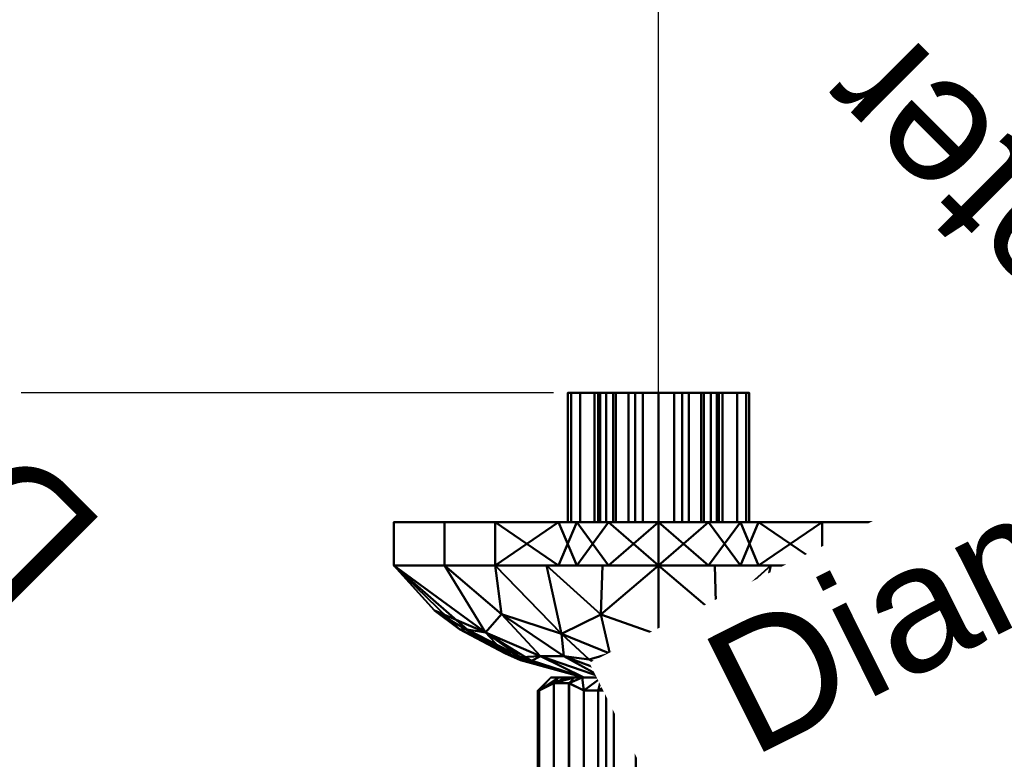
# Model space of a CAD drawing. Header units: millimetres. Extents: x -206 to 136, y -119 to 137.
# Tile 4 of 9: x -149 to -35, y -27 to 58. Entities that reach past the tile are written whole.
import ezdxf

# ---------------------------------------------------------------- set-up
doc = ezdxf.new("R2010")
doc.units = ezdxf.units.MM
doc.layers.add('P-SANR-FIXT', color=6, linetype='Continuous', lineweight=30)
doc.styles.add('Arial', font='arial.ttf', dxfattribs={"height": 14.6304})

# ---------------------------------------------------------------- blocks, each defined once
blk = doc.blocks.new('FamilyGeomCombination_68455-View 1')
at = {"layer": 'P-SANR-FIXT', "lineweight": 40}
mesh = blk.add_polyface(dxfattribs=at)
corners = [(-75, -18, 12.5), (-83.84, -18, 8.84), (-87.5, -18), (-83.84, -18, -8.84), (-75, -18, -12.5), (-75, -18.5, -13), (-77.64, -18.76, -13), (-80.2, -19.5, -13), (-82, -19.5, -12.12), (-83.66, -19.5, -11), (-85.39, -18.62, -8), (-87.14, -18.62, -4.98), (-88.86, -19.5, -2), (-89, -19.5), (-88.86, -19.5, 2), (-87.13, -18.62, 5), (-85.38, -18.62, 8.02), (-83.66, -19.5, 11), (-82, -19.5, 12.12), (-80.2, -19.5, 13), (-77.64, -18.76, 13), (-75, -18.5, 13), (-79.42, -18, 10.67), (-85.67, -18, 4.42), (-85.67, -18, -4.42), (-79.42, -18, -10.67), (-77.21, -18, 11.58), (-84.75, -18, 6.63), (-84.75, -18, -6.63), (-77.21, -18, -11.58), (-86.58, -18, 2.21), (-86.58, -18, -2.21), (-81.63, -18, -9.75), (-81.63, -18, 9.75)]
mesh.append_faces([[corners[k] for k in face] for face in [(9, 32, 8), (10, 3, 9), (21, 26, 20), (6, 29, 5), (11, 28, 10), (13, 2, 12), (28, 11, 24), (32, 9, 3), (15, 30, 14), (18, 33, 17), (2, 14, 30), (12, 31, 11), (31, 12, 2)]], dxfattribs={"vtx0": -1, "vtx1": -1})
mesh.append_faces([[corners[k] for k in face] for face in [(16, 1, 27), (27, 15, 16), (18, 22, 33), (6, 25, 29), (1, 16, 17), (25, 6, 7), (20, 26, 22), (17, 33, 1), (2, 13, 14), (15, 23, 30)]], dxfattribs={"vtx0": -1, "vtx2": -1})
mesh.append_faces([[corners[k] for k in face] for face in [(7, 8, 25), (28, 3, 10), (19, 20, 22), (27, 23, 15), (31, 24, 11), (18, 19, 22), (32, 25, 8)]], dxfattribs={"vtx1": -1, "vtx2": -1})
mesh.append_faces([[corners[k] for k in face] for face in [(29, 4, 5), (21, 0, 26)]], dxfattribs={"vtx2": -1})
mesh = blk.add_polyface(dxfattribs=at)
corners = [(-75, -18, 7), (-81.06, -18, 3.5), (-81.06, -18, -3.5), (-75, -18, -7), (-75, -18, -12.5), (-83.84, -18, -8.84), (-87.5, -18), (-83.84, -18, 8.84), (-75, -18, 12.5)]
mesh.append_faces([[corners[k] for k in face] for face in [(0, 7, 8)]], dxfattribs={"vtx0": -1})
mesh.append_faces([[corners[k] for k in face] for face in [(1, 6, 7, 0), (6, 1, 2)]], dxfattribs={"vtx0": -1, "vtx2": -1})
mesh.append_faces([[corners[k] for k in face] for face in [(2, 3, 5, 6)]], dxfattribs={"vtx1": -1, "vtx3": -1})
mesh.append_faces([[corners[k] for k in face] for face in [(3, 4, 5)]], dxfattribs={"vtx2": -1})
mesh = blk.add_polyface(dxfattribs=at)
corners = [(-75, -18, 7), (-75, -34.7, 7), (-81.06, -34.7, 3.5), (-81.06, -34.7, -3.5), (-75, -34.7, -7), (-75, -18, -7), (-81.06, -18, -3.5), (-81.06, -18, 3.5)]
mesh.append_faces([[corners[k] for k in face] for face in [(1, 2, 7, 0)]], dxfattribs={"vtx1": -1})
mesh.append_faces([[corners[k] for k in face] for face in [(2, 3, 6, 7)]], dxfattribs={"vtx1": -1, "vtx3": -1})
mesh.append_faces([[corners[k] for k in face] for face in [(3, 4, 5, 6)]], dxfattribs={"vtx3": -1})
mesh = blk.add_polyface(dxfattribs=at)
corners = [(-75, -34.7, -7), (-68.94, -34.7, -3.5), (-68.94, -34.7, 3.5), (-75, -34.7, 7), (-75, -18, 7), (-68.94, -18, 3.5), (-68.94, -18, -3.5), (-75, -18, -7)]
mesh.append_faces([[corners[k] for k in face] for face in [(0, 1, 6, 7)]], dxfattribs={"vtx1": -1})
mesh.append_faces([[corners[k] for k in face] for face in [(1, 2, 5, 6)]], dxfattribs={"vtx1": -1, "vtx3": -1})
mesh.append_faces([[corners[k] for k in face] for face in [(2, 3, 4, 5)]], dxfattribs={"vtx3": -1})
mesh = blk.add_polyface(dxfattribs=at)
corners = [(-75, -18, -7), (-68.94, -18, -3.5), (-68.94, -18, 3.5), (-75, -18, 7), (-75, -18, 12.5), (-66.16, -18, 8.84), (-62.5, -18), (-66.16, -18, -8.84), (-75, -18, -12.5)]
mesh.append_faces([[corners[k] for k in face] for face in [(1, 6, 7, 0), (2, 5, 6, 1)]], dxfattribs={"vtx0": -1, "vtx2": -1})
mesh.append_faces([[corners[k] for k in face] for face in [(8, 0, 7)]], dxfattribs={"vtx1": -1})
mesh.append_faces([[corners[k] for k in face] for face in [(3, 4, 5, 2)]], dxfattribs={"vtx2": -1})
mesh = blk.add_polyface(dxfattribs=at)
corners = [(-75, -18, -12.5), (-66.16, -18, -8.84), (-62.5, -18), (-66.16, -18, 8.84), (-75, -18, 12.5), (-75, -18.5, 13), (-72.36, -18.76, 13), (-69.8, -19.5, 13), (-68, -19.5, 12.12), (-66.34, -19.5, 11), (-64.61, -18.62, 8), (-62.86, -18.62, 4.98), (-61.14, -19.5, 2), (-61, -19.5), (-61.14, -19.5, -2), (-62.87, -18.62, -5), (-64.62, -18.62, -8.02), (-66.34, -19.5, -11), (-68, -19.5, -12.12), (-69.8, -19.5, -13), (-72.36, -18.77, -13), (-75, -18.5, -13), (-70.58, -18, -10.67), (-64.33, -18, -4.42), (-64.33, -18, 4.42), (-70.58, -18, 10.67), (-72.79, -18, -11.58), (-65.25, -18, -6.63), (-65.25, -18, 6.63), (-72.79, -18, 11.58), (-63.42, -18, -2.21), (-63.42, -18, 2.21), (-68.37, -18, 9.75), (-68.37, -18, -9.75)]
mesh.append_faces([[corners[k] for k in face] for face in [(9, 32, 8), (10, 3, 9), (21, 26, 20), (6, 29, 5), (11, 28, 10), (13, 2, 12), (28, 11, 24), (32, 9, 3), (15, 30, 14), (18, 33, 17), (2, 14, 30), (12, 31, 11), (31, 12, 2)]], dxfattribs={"vtx0": -1, "vtx1": -1})
mesh.append_faces([[corners[k] for k in face] for face in [(16, 1, 27), (27, 15, 16), (18, 22, 33), (6, 25, 29), (1, 16, 17), (25, 6, 7), (20, 26, 22), (17, 33, 1), (2, 13, 14), (15, 23, 30)]], dxfattribs={"vtx0": -1, "vtx2": -1})
mesh.append_faces([[corners[k] for k in face] for face in [(7, 8, 25), (28, 3, 10), (19, 20, 22), (27, 23, 15), (31, 24, 11), (18, 19, 22), (32, 25, 8)]], dxfattribs={"vtx1": -1, "vtx2": -1})
mesh.append_faces([[corners[k] for k in face] for face in [(29, 4, 5), (21, 0, 26)]], dxfattribs={"vtx2": -1})
mesh = blk.add_polyface(dxfattribs=at)
corners = [(-83.66, -19.5, 11), (-85.38, -18.62, 8.02), (-87.13, -18.62, 5), (-88.86, -19.5, 2), (-88.86, -33.2, 2), (-87.13, -34.08, 5), (-85.38, -34.08, 8.02), (-83.66, -33.2, 11)]
mesh.append_faces([[corners[k] for k in face] for face in [(2, 5, 6, 1)]], dxfattribs={"vtx0": -1, "vtx2": -1})
mesh.append_faces([[corners[k] for k in face] for face in [(4, 5, 2, 3)]], dxfattribs={"vtx1": -1})
mesh.append_faces([[corners[k] for k in face] for face in [(6, 7, 0, 1)]], dxfattribs={"vtx3": -1})
mesh = blk.add_polyface(dxfattribs=at)
corners = [(-88.86, -19.5, -2), (-87.14, -18.62, -4.98), (-85.39, -18.62, -8), (-83.66, -19.5, -11), (-83.66, -33.2, -11), (-85.39, -34.08, -8), (-87.14, -34.08, -4.98), (-88.86, -33.2, -2)]
mesh.append_faces([[corners[k] for k in face] for face in [(5, 6, 1, 2)]], dxfattribs={"vtx1": -1, "vtx3": -1})
mesh.append_faces([[corners[k] for k in face] for face in [(3, 4, 5, 2)]], dxfattribs={"vtx2": -1})
mesh.append_faces([[corners[k] for k in face] for face in [(6, 7, 0, 1)]], dxfattribs={"vtx3": -1})
mesh = blk.add_polyface(dxfattribs=at)
corners = [(-69.8, -19.5, 13), (-72.36, -18.76, 13), (-75, -18.5, 13), (-77.64, -18.76, 13), (-80.2, -19.5, 13), (-80.2, -33.2, 13), (-77.64, -33.93, 13), (-75, -34.2, 13), (-72.36, -33.93, 13), (-69.8, -33.2, 13)]
mesh.append_faces([[corners[k] for k in face] for face in [(3, 6, 7, 2)]], dxfattribs={"vtx0": -1, "vtx2": -1})
mesh.append_faces([[corners[k] for k in face] for face in [(7, 8, 1, 2)]], dxfattribs={"vtx1": -1, "vtx3": -1})
mesh.append_faces([[corners[k] for k in face] for face in [(4, 5, 6, 3)]], dxfattribs={"vtx2": -1})
mesh.append_faces([[corners[k] for k in face] for face in [(8, 9, 0, 1)]], dxfattribs={"vtx3": -1})
mesh = blk.add_polyface(dxfattribs=at)
corners = [(-75, -18.5, -13), (-72.36, -18.77, -13), (-69.8, -19.5, -13), (-69.8, -33.2, -13), (-72.36, -33.93, -13), (-75, -34.2, -13), (-77.64, -33.93, -13), (-80.2, -33.2, -13), (-80.2, -19.5, -13), (-77.64, -18.76, -13)]
mesh.append_faces([[corners[k] for k in face] for face in [(2, 3, 1)]], dxfattribs={"vtx1": -1})
mesh.append_faces([[corners[k] for k in face] for face in [(4, 5, 1, 3), (0, 1, 5)]], dxfattribs={"vtx1": -1, "vtx2": -1})
mesh.append_faces([[corners[k] for k in face] for face in [(5, 6, 9, 0)]], dxfattribs={"vtx1": -1, "vtx3": -1})
mesh.append_faces([[corners[k] for k in face] for face in [(6, 7, 8, 9)]], dxfattribs={"vtx3": -1})
mesh = blk.add_polyface(dxfattribs=at)
corners = [(-61.14, -19.5, 2), (-62.86, -18.62, 4.98), (-64.61, -18.62, 8), (-66.34, -19.5, 11), (-66.34, -33.2, 11), (-64.61, -34.08, 8), (-62.86, -34.08, 4.98), (-61.14, -33.2, 2)]
mesh.append_faces([[corners[k] for k in face] for face in [(2, 5, 6, 1)]], dxfattribs={"vtx0": -1, "vtx2": -1})
mesh.append_faces([[corners[k] for k in face] for face in [(4, 5, 2, 3)]], dxfattribs={"vtx1": -1})
mesh.append_faces([[corners[k] for k in face] for face in [(6, 7, 0, 1)]], dxfattribs={"vtx3": -1})
mesh = blk.add_polyface(dxfattribs=at)
corners = [(-66.34, -19.5, -11), (-64.62, -18.62, -8.02), (-62.87, -18.62, -5), (-61.14, -19.5, -2), (-61.14, -33.2, -2), (-62.87, -34.08, -5), (-64.62, -34.08, -8.02), (-66.34, -33.2, -11)]
mesh.append_faces([[corners[k] for k in face] for face in [(4, 5, 2, 3)]], dxfattribs={"vtx1": -1})
mesh.append_faces([[corners[k] for k in face] for face in [(5, 6, 1, 2)]], dxfattribs={"vtx1": -1, "vtx3": -1})
mesh.append_faces([[corners[k] for k in face] for face in [(6, 7, 0, 1)]], dxfattribs={"vtx3": -1})
mesh = blk.add_polyface(dxfattribs=at)
corners = [(-80.2, -19.5, 13), (-82, -19.5, 12.12), (-83.66, -19.5, 11), (-83.66, -33.2, 11), (-82, -33.2, 12.12), (-80.2, -33.2, 13), (-88.86, -19.5, 2), (-89, -19.5), (-88.86, -19.5, -2), (-88.86, -33.2, -2), (-89, -33.2), (-88.86, -33.2, 2), (-83.66, -19.5, -11), (-82, -19.5, -12.12), (-80.2, -19.5, -13), (-80.2, -33.2, -13), (-82, -33.2, -12.12), (-83.66, -33.2, -11)]
mesh.append_faces([[corners[k] for k in face] for face in [(2, 3, 4, 1), (5, 0, 1, 4), (8, 9, 10, 7), (11, 6, 7, 10), (14, 15, 16, 13), (17, 12, 13, 16)]], dxfattribs={"vtx2": -1})
mesh = blk.add_polyface(dxfattribs=at)
corners = [(-66.34, -19.5, 11), (-68, -19.5, 12.12), (-69.8, -19.5, 13), (-69.8, -33.2, 13), (-68, -33.2, 12.12), (-66.34, -33.2, 11), (-61.14, -19.5, -2), (-61, -19.5), (-61.14, -19.5, 2), (-61.14, -33.2, 2), (-61, -33.2), (-61.14, -33.2, -2), (-69.8, -19.5, -13), (-68, -19.5, -12.12), (-66.34, -19.5, -11), (-66.34, -33.2, -11), (-68, -33.2, -12.12), (-69.8, -33.2, -13)]
mesh.append_faces([[corners[k] for k in face] for face in [(2, 3, 4, 1), (5, 0, 1, 4), (8, 9, 10, 7), (11, 6, 7, 10)]], dxfattribs={"vtx2": -1})
mesh.append_faces([[corners[k] for k in face] for face in [(13, 14, 15, 16), (16, 17, 12, 13)]], dxfattribs={"vtx3": -1})
mesh = blk.add_polyface(dxfattribs=at)
corners = [(-75, -34.7, -12.5), (-83.84, -34.7, -8.84), (-87.5, -34.7), (-83.84, -34.7, 8.84), (-75, -34.7, 12.5), (-75, -34.2, 13), (-77.64, -33.93, 13), (-80.2, -33.2, 13), (-82, -33.2, 12.12), (-83.66, -33.2, 11), (-85.38, -34.08, 8.02), (-87.13, -34.08, 5), (-88.86, -33.2, 2), (-89, -33.2), (-88.86, -33.2, -2), (-87.14, -34.08, -4.98), (-85.39, -34.08, -8), (-83.66, -33.2, -11), (-82, -33.2, -12.12), (-80.2, -33.2, -13), (-77.64, -33.93, -13), (-75, -34.2, -13), (-79.42, -34.7, -10.67), (-85.67, -34.7, -4.42), (-85.67, -34.7, 4.42), (-79.42, -34.7, 10.67), (-77.21, -34.7, -11.58), (-84.75, -34.7, -6.63), (-84.75, -34.7, 6.63), (-77.21, -34.7, 11.58), (-86.58, -34.7, 2.21), (-86.58, -34.7, -2.21), (-81.63, -34.7, -9.75), (-81.63, -34.7, 9.75)]
mesh.append_faces([[corners[k] for k in face] for face in [(11, 28, 10), (23, 15, 27), (2, 14, 31), (33, 9, 3), (30, 12, 2), (12, 30, 11), (6, 29, 5), (21, 26, 20), (9, 33, 8)]], dxfattribs={"vtx0": -1, "vtx1": -1})
mesh.append_faces([[corners[k] for k in face] for face in [(22, 19, 20), (17, 32, 1), (25, 6, 7), (31, 14, 15), (2, 13, 14), (20, 26, 22), (18, 22, 32), (6, 25, 29), (27, 15, 16), (15, 23, 31), (3, 9, 10), (16, 1, 27), (1, 16, 17)]], dxfattribs={"vtx0": -1, "vtx2": -1})
mesh.append_faces([[corners[k] for k in face] for face in [(18, 19, 22), (17, 18, 32), (30, 24, 11), (24, 28, 11), (28, 3, 10), (33, 25, 8), (7, 8, 25), (12, 13, 2)]], dxfattribs={"vtx1": -1, "vtx2": -1})
mesh.append_faces([[corners[k] for k in face] for face in [(21, 0, 26), (29, 4, 5)]], dxfattribs={"vtx2": -1})
mesh = blk.add_polyface(dxfattribs=at)
corners = [(-75, -34.7, 12.5), (-66.16, -34.7, 8.84), (-62.5, -34.7), (-66.16, -34.7, -8.84), (-75, -34.7, -12.5), (-75, -34.2, -13), (-72.36, -33.93, -13), (-69.8, -33.2, -13), (-68, -33.2, -12.12), (-66.34, -33.2, -11), (-64.62, -34.08, -8.02), (-62.87, -34.08, -5), (-61.14, -33.2, -2), (-61, -33.2), (-61.14, -33.2, 2), (-62.86, -34.08, 4.98), (-64.61, -34.08, 8), (-66.34, -33.2, 11), (-68, -33.2, 12.12), (-69.8, -33.2, 13), (-72.36, -33.93, 13), (-75, -34.2, 13), (-70.58, -34.7, 10.67), (-64.33, -34.7, 4.42), (-64.33, -34.7, -4.42), (-70.58, -34.7, -10.67), (-72.79, -34.7, 11.58), (-65.25, -34.7, 6.63), (-65.25, -34.7, -6.63), (-72.79, -34.7, -11.58), (-63.42, -34.7, -2.21), (-63.42, -34.7, 2.21), (-68.37, -34.7, 9.75), (-68.37, -34.7, -9.75)]
mesh.append_faces([[corners[k] for k in face] for face in [(11, 28, 10), (23, 15, 27), (2, 14, 31), (33, 9, 3), (30, 12, 2), (12, 30, 11), (6, 29, 5), (21, 26, 20), (9, 33, 8)]], dxfattribs={"vtx0": -1, "vtx1": -1})
mesh.append_faces([[corners[k] for k in face] for face in [(22, 19, 20), (17, 32, 1), (25, 6, 7), (31, 14, 15), (2, 13, 14), (20, 26, 22), (18, 22, 32), (6, 25, 29), (27, 15, 16), (15, 23, 31), (3, 9, 10), (16, 1, 27), (1, 16, 17)]], dxfattribs={"vtx0": -1, "vtx2": -1})
mesh.append_faces([[corners[k] for k in face] for face in [(18, 19, 22), (17, 18, 32), (30, 24, 11), (24, 28, 11), (28, 3, 10), (33, 25, 8), (7, 8, 25), (12, 13, 2)]], dxfattribs={"vtx1": -1, "vtx2": -1})
mesh.append_faces([[corners[k] for k in face] for face in [(21, 0, 26), (29, 4, 5)]], dxfattribs={"vtx2": -1})
mesh = blk.add_polyface(dxfattribs=at)
corners = [(-75, -34.7, -7), (-81.06, -34.7, -3.5), (-81.06, -34.7, 3.5), (-75, -34.7, 7), (-75, -34.7, 12.5), (-83.84, -34.7, 8.84), (-87.5, -34.7), (-83.84, -34.7, -8.84), (-75, -34.7, -12.5)]
mesh.append_faces([[corners[k] for k in face] for face in [(7, 0, 1, 6)]], dxfattribs={"vtx0": -1, "vtx2": -1})
mesh.append_faces([[corners[k] for k in face] for face in [(4, 5, 3)]], dxfattribs={"vtx1": -1})
mesh.append_faces([[corners[k] for k in face] for face in [(1, 2, 6)]], dxfattribs={"vtx1": -1, "vtx2": -1})
mesh.append_faces([[corners[k] for k in face] for face in [(5, 6, 2, 3)]], dxfattribs={"vtx1": -1, "vtx3": -1})
mesh.append_faces([[corners[k] for k in face] for face in [(7, 8, 0)]], dxfattribs={"vtx2": -1})
mesh = blk.add_polyface(dxfattribs=at)
corners = [(-75, -34.7, 7), (-68.94, -34.7, 3.5), (-68.94, -34.7, -3.5), (-75, -34.7, -7), (-75, -34.7, -12.5), (-66.16, -34.7, -8.84), (-62.5, -34.7), (-66.16, -34.7, 8.84), (-75, -34.7, 12.5)]
mesh.append_faces([[corners[k] for k in face] for face in [(7, 1, 6)]], dxfattribs={"vtx0": -1, "vtx1": -1})
mesh.append_faces([[corners[k] for k in face] for face in [(2, 5, 6, 1)]], dxfattribs={"vtx0": -1, "vtx2": -1})
mesh.append_faces([[corners[k] for k in face] for face in [(3, 4, 5, 2)]], dxfattribs={"vtx2": -1})
mesh.append_faces([[corners[k] for k in face] for face in [(7, 8, 0, 1)]], dxfattribs={"vtx3": -1})

msp = doc.modelspace()

# ---------------------------------------------------------------- linework, layer by layer
at = {"color": 5, "lineweight": 30}
msp.add_line((-75, 15, -10.5), (-75, 118.63, -10.5), dxfattribs=at)
at = {"color": 1, "lineweight": 30}
for p, q in [((-123.02, 15, 12.94), (-148.9, 15, -12.94)), ((-123.02, 15, -8.06), (-148.9, 15, -33.94)), ((-87.19, 15), (-148.15, 15)), ((-87.19, 15, -21), (-148.15, 15, -21)), ((-135.96, 15, -21), (-135.96, 15))]:
    msp.add_line(p, q, dxfattribs=at)
at = {"color": 94, "lineweight": 30}
for p, q in [((-85.5, 15, -10.5), (-64.5, 15, -10.5)), ((-75, 15, -21), (-75, 15))]:
    msp.add_line(p, q, dxfattribs=at)
at = {"color": 94, "lineweight": 30, "extrusion": (0, 1, 0)}
msp.add_circle((75, -10.5, 15), 10.5, dxfattribs=at)

# ---------------------------------------------------------------- block references
at = {"layer": 'P-SANR-FIXT', "lineweight": 40}
msp.add_blockref('FamilyGeomCombination_68455-View 1', (0, 0), dxfattribs=at)

# ---------------------------------------------------------------- meshes
mesh = msp.add_polyface(dxfattribs=at)
corners = [(-64.5, 15, -10.5), (-64.86, 15, -13.22), (-65.91, 15, -15.75), (-67.58, 15, -17.92), (-69.75, 15, -19.59), (-72.28, 15, -20.64), (-75, 15, -21), (-77.72, 15, -20.64), (-80.25, 15, -19.59), (-82.42, 15, -17.92), (-84.09, 15, -15.75), (-85.14, 15, -13.22), (-85.5, 15, -10.5), (-85.14, 15, -7.78), (-84.09, 15, -5.25), (-82.42, 15, -3.08), (-80.25, 15, -1.41), (-77.72, 15, -0.36), (-75, 15), (-72.28, 15, -0.36), (-69.75, 15, -1.41), (-67.58, 15, -3.08), (-65.91, 15, -5.25), (-64.86, 15, -7.78), (-68, 15, -10.5), (-68.24, 15, -8.69), (-68.94, 15, -7), (-70.05, 15, -5.55), (-71.5, 15, -4.44), (-73.19, 15, -3.74), (-75, 15, -3.5), (-76.81, 15, -3.74), (-78.5, 15, -4.44), (-79.95, 15, -5.55), (-81.06, 15, -7), (-81.76, 15, -8.69), (-82, 15, -10.5), (-81.76, 15, -12.31), (-81.06, 15, -14), (-79.95, 15, -15.45), (-78.5, 15, -16.56), (-76.81, 15, -17.26), (-75, 15, -17.5), (-73.19, 15, -17.26), (-71.5, 15, -16.56), (-70.05, 15, -15.45), (-68.94, 15, -14), (-68.24, 15, -12.31)]
mesh.append_faces([[corners[k] for k in face] for face in [(7, 42, 6), (46, 3, 45), (32, 16, 31)]], dxfattribs={"vtx0": -1, "vtx1": -1})
mesh.append_faces([[corners[k] for k in face] for face in [(40, 8, 9, 39), (8, 40, 41), (37, 10, 11, 36), (36, 11, 12), (10, 38, 39, 9), (43, 5, 6, 42), (5, 43, 44, 4), (45, 3, 4, 44), (17, 30, 31, 16), (30, 17, 18), (21, 26, 27, 20), (20, 27, 28)]], dxfattribs={"vtx0": -1, "vtx2": -1})
mesh.append_faces([[corners[k] for k in face] for face in [(26, 21, 22, 23)]], dxfattribs={"vtx0": -1, "vtx3": -1})
mesh.append_faces([[corners[k] for k in face] for face in [(37, 38, 10)]], dxfattribs={"vtx1": -1, "vtx2": -1})
mesh.append_faces([[corners[k] for k in face] for face in [(41, 42, 7, 8), (46, 47, 2, 3), (1, 2, 47, 24), (0, 1, 24, 25), (12, 13, 35, 36), (13, 14, 34, 35), (33, 34, 14, 15), (15, 16, 32, 33), (25, 26, 23, 0), (18, 19, 29, 30), (28, 29, 19, 20)]], dxfattribs={"vtx1": -1, "vtx3": -1})
mesh = msp.add_polyface(dxfattribs=at)
corners = [(-64.5, 0, -10.5), (-64.86, 0, -13.22), (-65.91, 0, -15.75), (-67.58, 0, -17.92), (-69.75, 0, -19.59), (-72.28, 0, -20.64), (-75, 0, -21), (-77.72, 0, -20.64), (-80.25, 0, -19.59), (-82.42, 0, -17.92), (-84.09, 0, -15.75), (-85.14, 0, -13.22), (-85.5, 0, -10.5), (-85.5, 15, -10.5), (-85.14, 15, -13.22), (-84.09, 15, -15.75), (-82.42, 15, -17.92), (-80.25, 15, -19.59), (-77.72, 15, -20.64), (-75, 15, -21), (-72.28, 15, -20.64), (-69.75, 15, -19.59), (-67.58, 15, -17.92), (-65.91, 15, -15.75), (-64.86, 15, -13.22), (-64.5, 15, -10.5)]
mesh.append_faces([[corners[k] for k in face] for face in [(13, 14, 11, 12), (0, 1, 24, 25)]], dxfattribs={"vtx1": -1})
mesh.append_faces([[corners[k] for k in face] for face in [(14, 15, 10, 11), (16, 17, 8, 9), (15, 16, 9, 10), (17, 18, 7, 8), (6, 7, 18, 19), (19, 20, 5, 6), (20, 21, 4, 5), (22, 23, 2, 3), (21, 22, 3, 4), (23, 24, 1, 2)]], dxfattribs={"vtx1": -1, "vtx3": -1})
mesh = msp.add_polyface(dxfattribs=at)
corners = [(-85.5, 0, -10.5), (-85.14, 0, -7.78), (-84.09, 0, -5.25), (-82.42, 0, -3.08), (-80.25, 0, -1.41), (-77.72, 0, -0.36), (-75, 0), (-72.28, 0, -0.36), (-69.75, 0, -1.41), (-67.58, 0, -3.08), (-65.91, 0, -5.25), (-64.86, 0, -7.78), (-64.5, 0, -10.5), (-64.5, 15, -10.5), (-64.86, 15, -7.78), (-65.91, 15, -5.25), (-67.58, 15, -3.08), (-69.75, 15, -1.41), (-72.28, 15, -0.36), (-75, 15), (-77.72, 15, -0.36), (-80.25, 15, -1.41), (-82.42, 15, -3.08), (-84.09, 15, -5.25), (-85.14, 15, -7.78), (-85.5, 15, -10.5)]
mesh.append_faces([[corners[k] for k in face] for face in [(13, 14, 11, 12), (0, 1, 24, 25)]], dxfattribs={"vtx1": -1})
mesh.append_faces([[corners[k] for k in face] for face in [(14, 15, 10, 11), (16, 17, 8, 9), (15, 16, 9, 10), (17, 18, 7, 8), (6, 7, 18, 19), (19, 20, 5, 6), (20, 21, 4, 5), (22, 23, 2, 3), (21, 22, 3, 4), (23, 24, 1, 2)]], dxfattribs={"vtx1": -1, "vtx3": -1})
mesh = msp.add_polyface(dxfattribs=at)
corners = [(-68, 0, -10.5), (-68.24, 0, -8.69), (-68.94, 0, -7), (-70.05, 0, -5.55), (-71.5, 0, -4.44), (-73.19, 0, -3.74), (-75, 0, -3.5), (-76.81, 0, -3.74), (-78.5, 0, -4.44), (-79.95, 0, -5.55), (-81.06, 0, -7), (-81.76, 0, -8.69), (-82, 0, -10.5), (-82, 15, -10.5), (-81.76, 15, -8.69), (-81.06, 15, -7), (-79.95, 15, -5.55), (-78.5, 15, -4.44), (-76.81, 15, -3.74), (-75, 15, -3.5), (-73.19, 15, -3.74), (-71.5, 15, -4.44), (-70.05, 15, -5.55), (-68.94, 15, -7), (-68.24, 15, -8.69), (-68, 15, -10.5)]
mesh.append_faces([[corners[k] for k in face] for face in [(14, 11, 12, 13), (1, 24, 25, 0)]], dxfattribs={"vtx0": -1})
mesh.append_faces([[corners[k] for k in face] for face in [(15, 10, 11, 14), (17, 8, 9, 16), (16, 9, 10, 15), (18, 7, 8, 17), (7, 18, 19, 6), (20, 5, 6, 19), (21, 4, 5, 20), (23, 2, 3, 22), (22, 3, 4, 21), (24, 1, 2, 23)]], dxfattribs={"vtx0": -1, "vtx2": -1})
mesh = msp.add_polyface(dxfattribs=at)
corners = [(-82, 0, -10.5), (-81.76, 0, -12.31), (-81.06, 0, -14), (-79.95, 0, -15.45), (-78.5, 0, -16.56), (-76.81, 0, -17.26), (-75, 0, -17.5), (-73.19, 0, -17.26), (-71.5, 0, -16.56), (-70.05, 0, -15.45), (-68.94, 0, -14), (-68.24, 0, -12.31), (-68, 0, -10.5), (-68, 15, -10.5), (-68.24, 15, -12.31), (-68.94, 15, -14), (-70.05, 15, -15.45), (-71.5, 15, -16.56), (-73.19, 15, -17.26), (-75, 15, -17.5), (-76.81, 15, -17.26), (-78.5, 15, -16.56), (-79.95, 15, -15.45), (-81.06, 15, -14), (-81.76, 15, -12.31), (-82, 15, -10.5)]
mesh.append_faces([[corners[k] for k in face] for face in [(14, 11, 12, 13), (1, 24, 25, 0)]], dxfattribs={"vtx0": -1})
mesh.append_faces([[corners[k] for k in face] for face in [(15, 10, 11, 14), (17, 8, 9, 16), (16, 9, 10, 15), (18, 7, 8, 17), (7, 18, 19, 6), (20, 5, 6, 19), (21, 4, 5, 20), (23, 2, 3, 22), (22, 3, 4, 21), (24, 1, 2, 23)]], dxfattribs={"vtx0": -1, "vtx2": -1})
mesh = msp.add_polyface(dxfattribs=at)
corners = [(-64.5, 0, -10.5), (-64.86, 0, -7.78), (-65.91, 0, -5.25), (-67.58, 0, -3.08), (-69.75, 0, -1.41), (-72.28, 0, -0.36), (-75, 0), (-77.72, 0, -0.36), (-80.25, 0, -1.41), (-82.42, 0, -3.08), (-84.09, 0, -5.25), (-85.14, 0, -7.78), (-85.5, 0, -10.5), (-85.14, 0, -13.22), (-84.09, 0, -15.75), (-82.42, 0, -17.92), (-80.25, 0, -19.59), (-77.72, 0, -20.64), (-75, 0, -21), (-72.28, 0, -20.64), (-69.75, 0, -19.59), (-67.58, 0, -17.92), (-65.91, 0, -15.75), (-64.86, 0, -13.22), (-68, 0, -10.5), (-68.24, 0, -12.31), (-68.94, 0, -14), (-70.05, 0, -15.45), (-71.5, 0, -16.56), (-73.19, 0, -17.26), (-75, 0, -17.5), (-76.81, 0, -17.26), (-78.5, 0, -16.56), (-79.95, 0, -15.45), (-81.06, 0, -14), (-81.76, 0, -12.31), (-82, 0, -10.5), (-81.76, 0, -8.69), (-81.06, 0, -7), (-79.95, 0, -5.55), (-78.5, 0, -4.44), (-76.81, 0, -3.74), (-75, 0, -3.5), (-73.19, 0, -3.74), (-71.5, 0, -4.44), (-70.05, 0, -5.55), (-68.94, 0, -7), (-68.24, 0, -8.69)]
mesh.append_faces([[corners[k] for k in face] for face in [(7, 42, 6), (46, 3, 45), (32, 16, 31)]], dxfattribs={"vtx0": -1, "vtx1": -1})
mesh.append_faces([[corners[k] for k in face] for face in [(40, 8, 9, 39), (8, 40, 41), (37, 10, 11, 36), (36, 11, 12), (10, 38, 39, 9), (43, 5, 6, 42), (5, 43, 44, 4), (45, 3, 4, 44), (17, 30, 31, 16), (30, 17, 18), (21, 26, 27, 20), (20, 27, 28)]], dxfattribs={"vtx0": -1, "vtx2": -1})
mesh.append_faces([[corners[k] for k in face] for face in [(26, 21, 22, 23)]], dxfattribs={"vtx0": -1, "vtx3": -1})
mesh.append_faces([[corners[k] for k in face] for face in [(37, 38, 10)]], dxfattribs={"vtx1": -1, "vtx2": -1})
mesh.append_faces([[corners[k] for k in face] for face in [(41, 42, 7, 8), (46, 47, 2, 3), (1, 2, 47, 24), (0, 1, 24, 25), (12, 13, 35, 36), (13, 14, 34, 35), (33, 34, 14, 15), (15, 16, 32, 33), (25, 26, 23, 0), (18, 19, 29, 30), (28, 29, 19, 20)]], dxfattribs={"vtx1": -1, "vtx3": -1})
mesh = msp.add_polyface(dxfattribs=at)
corners = [(-75, 0, -32.25), (-93.96, 0, -26.09), (-105.67, 0, -9.97), (-105.67, 0, 9.97), (-93.96, 0, 26.09), (-75, 0, 32.25), (-75, 0)]
mesh.append_faces([[corners[k] for k in face] for face in [(3, 6, 2)]], dxfattribs={"vtx0": -1, "vtx1": -1})
mesh.append_faces([[corners[k] for k in face] for face in [(1, 2, 6, 0)]], dxfattribs={"vtx1": -1})
mesh.append_faces([[corners[k] for k in face] for face in [(4, 5, 6, 3)]], dxfattribs={"vtx2": -1})
mesh = msp.add_polyface(dxfattribs=at)
corners = [(-75, -5, -32.25), (-93.96, -5, -26.09), (-105.67, -5, -9.97), (-105.67, -5, 9.97), (-93.96, -5, 26.09), (-75, -5, 32.25), (-75, 0, 32.25), (-93.96, 0, 26.09), (-105.67, 0, 9.97), (-105.67, 0, -9.97), (-93.96, 0, -26.09), (-75, 0, -32.25), (-86.59, -5, 28.48), (-84.48, 0, 29.17), (-99.81, 0, 18.03), (-99.81, -5, 18.03), (-105.67, -5), (-105.67, 0), (-99.81, 0, -18.03), (-99.81, -5, -18.03), (-86.59, 0, -28.48), (-84.48, -5, -29.17), (-80.8, -5, 30.37), (-80.8, 0, -30.37)]
mesh.append_faces([[corners[k] for k in face] for face in [(7, 12, 13), (21, 23, 0), (1, 20, 21), (20, 1, 10)]], dxfattribs={"vtx0": -1, "vtx1": -1})
mesh.append_faces([[corners[k] for k in face] for face in [(13, 12, 22), (7, 4, 12), (21, 20, 23)]], dxfattribs={"vtx0": -1, "vtx2": -1})
mesh.append_faces([[corners[k] for k in face] for face in [(6, 13, 22)]], dxfattribs={"vtx1": -1, "vtx2": -1})
mesh.append_faces([[corners[k] for k in face] for face in [(15, 4, 7, 14), (3, 15, 14, 8), (17, 9, 2, 16), (19, 2, 9, 18), (18, 10, 1, 19), (16, 3, 8, 17)]], dxfattribs={"vtx1": -1, "vtx3": -1})
mesh.append_faces([[corners[k] for k in face] for face in [(22, 5, 6), (23, 11, 0)]], dxfattribs={"vtx2": -1})
mesh = msp.add_polyface(dxfattribs=at)
corners = [(-75, 0, 32.25), (-56.04, 0, 26.09), (-44.33, 0, 9.97), (-44.33, 0, -9.97), (-56.04, 0, -26.09), (-75, 0, -32.25), (-75, 0)]
mesh.append_faces([[corners[k] for k in face] for face in [(1, 2, 6, 0)]], dxfattribs={"vtx1": -1})
mesh.append_faces([[corners[k] for k in face] for face in [(2, 3, 6)]], dxfattribs={"vtx1": -1, "vtx2": -1})
mesh.append_faces([[corners[k] for k in face] for face in [(4, 5, 6, 3)]], dxfattribs={"vtx2": -1})
mesh = msp.add_polyface(dxfattribs=at)
corners = [(-75, -5, 32.25), (-56.04, -5, 26.09), (-44.33, -5, 9.97), (-44.33, -5, -9.97), (-56.04, -5, -26.09), (-75, -5, -32.25), (-75, 0, -32.25), (-56.04, 0, -26.09), (-44.33, 0, -9.97), (-44.33, 0, 9.97), (-56.04, 0, 26.09), (-75, 0, 32.25), (-63.41, -5, -28.48), (-65.52, 0, -29.17), (-50.19, 0, -18.03), (-50.19, -5, -18.03), (-44.33, -5), (-44.33, 0), (-50.19, 0, 18.03), (-50.19, -5, 18.03), (-63.41, 0, 28.48), (-65.52, -5, 29.17), (-69.2, -5, -30.37), (-69.2, 0, 30.37)]
mesh.append_faces([[corners[k] for k in face] for face in [(7, 12, 13), (21, 23, 0), (1, 20, 21), (20, 1, 10)]], dxfattribs={"vtx0": -1, "vtx1": -1})
mesh.append_faces([[corners[k] for k in face] for face in [(13, 12, 22), (7, 4, 12), (21, 20, 23)]], dxfattribs={"vtx0": -1, "vtx2": -1})
mesh.append_faces([[corners[k] for k in face] for face in [(6, 13, 22)]], dxfattribs={"vtx1": -1, "vtx2": -1})
mesh.append_faces([[corners[k] for k in face] for face in [(15, 4, 7, 14), (3, 15, 14, 8), (17, 9, 2, 16), (19, 2, 9, 18), (18, 10, 1, 19), (16, 3, 8, 17)]], dxfattribs={"vtx1": -1, "vtx3": -1})
mesh.append_faces([[corners[k] for k in face] for face in [(22, 5, 6), (23, 11, 0)]], dxfattribs={"vtx2": -1})
mesh = msp.add_polyface(dxfattribs=at)
corners = [(-75, -18, -10), (-83.66, -18, -5), (-83.66, -18, 5), (-75, -18, 10), (-75, -13.05, 22.03), (-75, -5, 32.25), (-93.96, -5, 26.09), (-105.67, -5, 9.97), (-105.67, -5, -9.97), (-93.96, -5, -26.09), (-75, -5, -32.25), (-75, -13.05, -22.03), (-79.33, -18, 7.5), (-79.33, -18, -7.5), (-88.01, -5, 28.02), (-86.25, -12.92, 19.2), (-99.81, -5, 18.03), (-95.08, -12.75, 10.23), (-83.66, -18), (-98.07, -12.37, 1.84), (-88.01, -5, -28.02), (-86.25, -12.92, -19.2), (-99.81, -5, -18.03), (-95.08, -12.75, -10.23), (-76.78, -18, 8.97), (-76.78, -18, -8.97), (-93.21, -10.64, 18.21), (-81.5, -18, 6.25), (-88.67, -15.5, 10.49), (-85.97, -15.52, 13.22), (-93.21, -10.64, -18.21), (-81.5, -18, -6.25), (-88.67, -15.5, -10.49), (-85.97, -15.52, -13.22), (-83.66, -18, -2.5), (-92.84, -15.15, -2.35), (-105.67, -5), (-100.99, -10.21, -4.21), (-83.66, -18, 2.5), (-91, -15.96, 2.11), (-90.96, -15.62, 5.68), (-97.19, -12.43, 6.28), (-89.72, -16.04, -6.1), (-81.68, -10.7, 24.77), (-80.64, -15.2, 16.97), (-81.68, -10.7, -24.77), (-80.64, -15.2, -16.97), (-83.05, -15.89, 14.19), (-83.05, -15.89, -14.19), (-81.51, -5, 30.14), (-81.51, -5, -30.14)]
mesh.append_faces([[corners[k] for k in face] for face in [(6, 15, 14), (18, 35, 34), (12, 29, 27), (2, 40, 38), (5, 43, 4), (13, 46, 25), (10, 45, 50)]], dxfattribs={"vtx0": -1, "vtx1": -1})
mesh.append_faces([[corners[k] for k in face] for face in [(41, 39, 40), (28, 17, 40), (45, 21, 20), (26, 15, 6), (37, 23, 35), (21, 45, 46), (33, 48, 13), (14, 15, 43), (4, 43, 44), (19, 39, 41), (29, 26, 28), (9, 21, 30), (35, 18, 39), (16, 17, 26), (29, 28, 27), (29, 12, 47), (26, 17, 28), (26, 29, 15), (1, 42, 32), (23, 22, 30), (31, 32, 33), (23, 30, 32), (33, 30, 21), (30, 33, 32), (33, 21, 48), (35, 19, 37), (42, 35, 23), (36, 37, 19), (23, 37, 8), (40, 39, 38), (40, 2, 28), (35, 39, 19), (40, 17, 41), (17, 7, 41), (7, 19, 41), (35, 42, 34), (32, 42, 23), (44, 43, 15), (47, 15, 29), (4, 44, 24), (46, 11, 25), (11, 46, 45), (12, 44, 47), (44, 15, 47), (21, 46, 48), (46, 13, 48)]], dxfattribs={"vtx0": -1, "vtx1": -1, "vtx2": -1})
mesh.append_faces([[corners[k] for k in face] for face in [(43, 5, 49), (39, 18, 38), (17, 16, 7), (19, 7, 36), (32, 31, 1), (33, 13, 31), (30, 22, 9), (44, 12, 24), (28, 2, 27), (42, 1, 34), (37, 36, 8), (45, 20, 50)]], dxfattribs={"vtx0": -1, "vtx2": -1})
mesh.append_faces([[corners[k] for k in face] for face in [(8, 22, 23), (6, 16, 26), (10, 11, 45), (9, 20, 21), (49, 14, 43)]], dxfattribs={"vtx1": -1, "vtx2": -1})
mesh.append_faces([[corners[k] for k in face] for face in [(11, 0, 25), (24, 3, 4)]], dxfattribs={"vtx2": -1})
mesh = msp.add_polyface(dxfattribs=at)
corners = [(-75, -18, 10), (-66.34, -18, 5), (-66.34, -18, -5), (-75, -18, -10), (-75, -13.05, -22.03), (-75, -5, -32.25), (-56.04, -5, -26.09), (-44.33, -5, -9.97), (-44.33, -5, 9.97), (-56.04, -5, 26.09), (-75, -5, 32.25), (-75, -13.05, 22.03), (-70.67, -18, -7.5), (-70.67, -18, 7.5), (-61.99, -5, -28.02), (-63.75, -12.92, -19.2), (-50.19, -5, -18.03), (-54.92, -12.75, -10.23), (-66.34, -18), (-51.93, -12.37, -1.84), (-61.99, -5, 28.02), (-63.75, -12.92, 19.2), (-50.19, -5, 18.03), (-54.92, -12.75, 10.23), (-73.22, -18, -8.97), (-73.22, -18, 8.97), (-56.79, -10.64, -18.21), (-68.5, -18, -6.25), (-61.33, -15.5, -10.49), (-64.03, -15.52, -13.22), (-56.79, -10.64, 18.21), (-68.5, -18, 6.25), (-61.33, -15.5, 10.49), (-64.03, -15.52, 13.22), (-66.34, -18, 2.5), (-57.16, -15.15, 2.35), (-44.33, -5), (-49.01, -10.21, 4.21), (-66.34, -18, -2.5), (-59, -15.96, -2.11), (-59.04, -15.62, -5.68), (-52.81, -12.43, -6.28), (-60.28, -16.04, 6.1), (-68.32, -10.7, -24.77), (-69.36, -15.2, -16.97), (-68.32, -10.7, 24.77), (-69.36, -15.2, 16.97), (-66.95, -15.89, -14.19), (-66.95, -15.89, 14.19), (-68.49, -5, -30.14), (-68.49, -5, 30.14)]
mesh.append_faces([[corners[k] for k in face] for face in [(6, 15, 14), (18, 35, 34), (12, 29, 27), (2, 40, 38), (5, 43, 4), (13, 46, 25), (10, 45, 50)]], dxfattribs={"vtx0": -1, "vtx1": -1})
mesh.append_faces([[corners[k] for k in face] for face in [(41, 39, 40), (28, 17, 40), (45, 21, 20), (26, 15, 6), (37, 23, 35), (21, 45, 46), (33, 48, 13), (14, 15, 43), (4, 43, 44), (19, 39, 41), (29, 26, 28), (9, 21, 30), (35, 18, 39), (16, 17, 26), (29, 28, 27), (29, 12, 47), (26, 17, 28), (26, 29, 15), (1, 42, 32), (23, 22, 30), (31, 32, 33), (23, 30, 32), (33, 30, 21), (30, 33, 32), (33, 21, 48), (35, 19, 37), (42, 35, 23), (36, 37, 19), (23, 37, 8), (40, 39, 38), (40, 2, 28), (35, 39, 19), (40, 17, 41), (17, 7, 41), (7, 19, 41), (35, 42, 34), (32, 42, 23), (44, 43, 15), (47, 15, 29), (4, 44, 24), (46, 11, 25), (11, 46, 45), (12, 44, 47), (44, 15, 47), (21, 46, 48), (46, 13, 48)]], dxfattribs={"vtx0": -1, "vtx1": -1, "vtx2": -1})
mesh.append_faces([[corners[k] for k in face] for face in [(43, 5, 49), (39, 18, 38), (17, 16, 7), (19, 7, 36), (32, 31, 1), (33, 13, 31), (30, 22, 9), (44, 12, 24), (28, 2, 27), (42, 1, 34), (37, 36, 8), (45, 20, 50)]], dxfattribs={"vtx0": -1, "vtx2": -1})
mesh.append_faces([[corners[k] for k in face] for face in [(8, 22, 23), (6, 16, 26), (10, 11, 45), (9, 20, 21), (49, 14, 43)]], dxfattribs={"vtx1": -1, "vtx2": -1})
mesh.append_faces([[corners[k] for k in face] for face in [(11, 0, 25), (24, 3, 4)]], dxfattribs={"vtx2": -1})
mesh = msp.add_polyface(dxfattribs=at)
corners = [(-75, -18), (-75, -18, 10), (-83.66, -18, 5), (-83.66, -18, -5), (-75, -18, -10)]
mesh.append_faces([[corners[k] for k in face] for face in [(1, 2, 0)]], dxfattribs={"vtx1": -1})
mesh.append_faces([[corners[k] for k in face] for face in [(3, 4, 0, 2)]], dxfattribs={"vtx2": -1})
mesh = msp.add_polyface(dxfattribs=at)
corners = [(-75, -18), (-75, -18, -10), (-66.34, -18, -5), (-66.34, -18, 5), (-75, -18, 10)]
mesh.append_faces([[corners[k] for k in face] for face in [(3, 4, 0)]], dxfattribs={"vtx2": -1})
mesh.append_faces([[corners[k] for k in face] for face in [(0, 1, 2, 3)]], dxfattribs={"vtx3": -1})

# ---------------------------------------------------------------- next in the draw order: texts
at = {"color": 5, "lineweight": 30, "char_height": 14.63, "width": 99.2058, "attachment_point": 2, "rotation": 135, "line_spacing_factor": 0.941778, "style": 'Arial', "bg_fill": 3, "box_fill_scale": 1.25, "bg_fill_color": 256, "bg_fill_true_color": 13158600, "bg_fill_transparency": 0}
for insert in [(-178.46, 18.44, 23.25), (-28.46, 18.44, 23.25)]:
    msp.add_mtext('Diameter', dxfattribs=dict(at, insert=insert))

# ---------------------------------------------------------------- next in the draw order: texts
at = {"color": 5, "lineweight": 30, "insert": (-33.75, 4.27, 46.07), "char_height": 14.63, "width": 99.2058, "attachment_point": 2, "rotation": 26.5651, "line_spacing_factor": 0.941778, "style": 'Arial', "bg_fill": 3, "box_fill_scale": 1.25, "bg_fill_color": 256, "bg_fill_true_color": 13158600, "bg_fill_transparency": 0}
msp.add_mtext('Diameter', dxfattribs=at)

doc.saveas('drawing.dxf')
